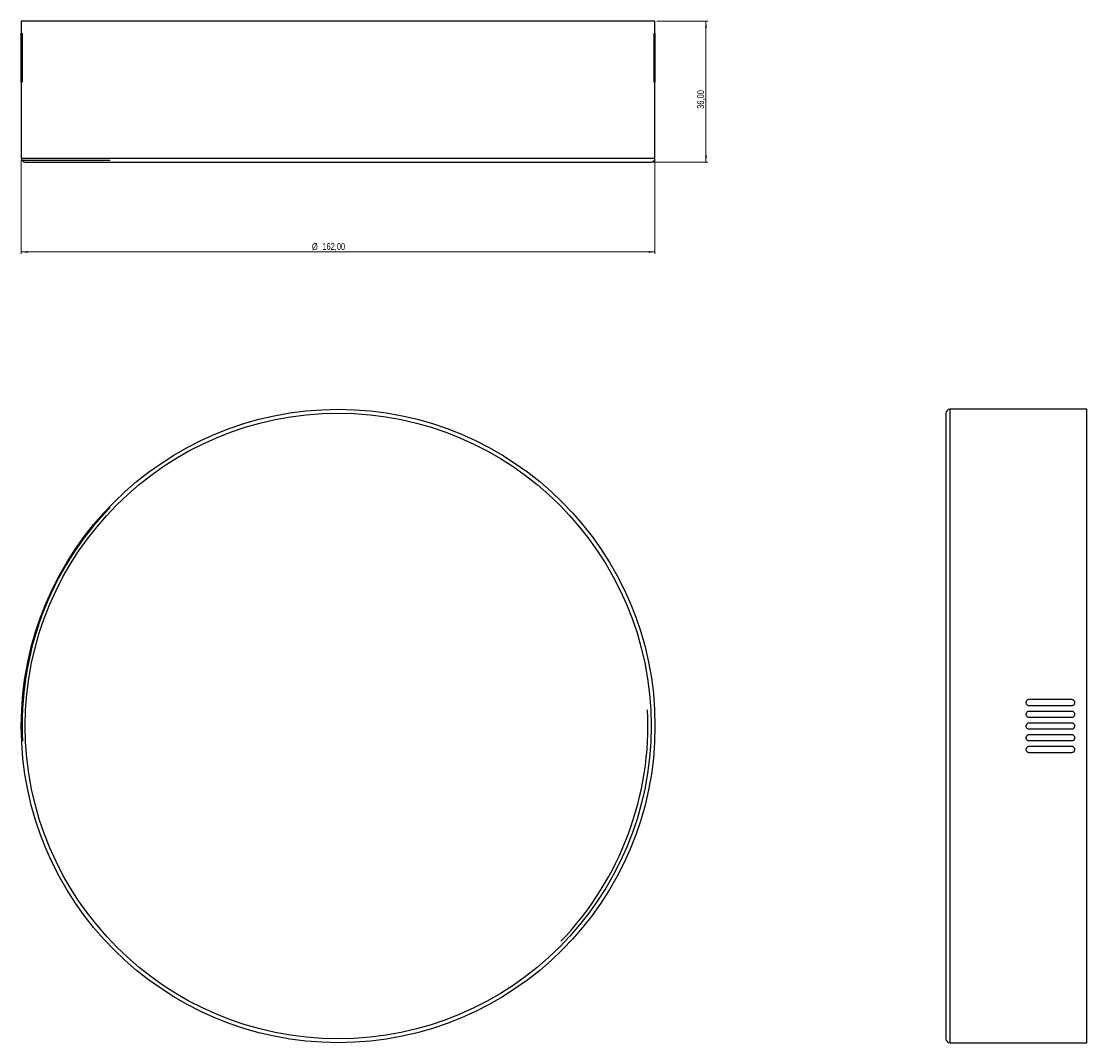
# Model space of a CAD drawing. Header units: millimetres. Extents: x 481 to 1026, y 285 to 808.
import ezdxf

# ---------------------------------------------------------------- set-up
doc = ezdxf.new("R2010")
doc.units = ezdxf.units.MM
doc.styles.add('SLDTEXTSTYLE0', font='TXT', dxfattribs={"width": 0.75})
doc.dimstyles.new('SLDDIMSTYLE0', dxfattribs={"dimtxt": 3.5, "dimasz": 3.302, "dimexe": 0, "dimexo": 0.0625, "dimgap": 0.875, "dimtad": 1, "dimlfac": 0.5, "dimrnd": 1e-09, "dimzin": 12, "dimdsep": 46, "dimtxsty": 'SLDTEXTSTYLE0', "dimsah": 1, "dimcen": 0.09, "dimadec": 0, "dimazin": 3, "dimtfac": 1, "dimtofl": 0, "dimtmove": 0, "dimatfit": 3, "dimfxl": 0, "dimfrac": 2, "dimtolj": 1, "dimtzin": 12, "dimarcsym": 0})

# ---------------------------------------------------------------- blocks, each defined once
blk = doc.blocks.new('_D')
at = {"color": 7, "linetype": 'Continuous', "lineweight": 0}
for p, q in [((481.3, 736.5), (481.3, 688.5)), ((805.3, 736.5), (805.3, 688.5)), ((481.3, 689.5), (805.3, 689.5))]:
    blk.add_line(p, q, dxfattribs=at)
at = {"color": 7, "linetype": 'Continuous', "lineweight": 18}
for points in [[(481.3, 689.5), (484.6, 689), (484.6, 690.01)], [(805.3, 689.5), (802, 690.01), (802, 689)]]:
    blk.add_solid(points, dxfattribs=at)
at = {"color": 7, "linetype": 'Continuous', "lineweight": 18, "char_height": 3.5, "attachment_point": 1, "style": 'SLDTEXTSTYLE0'}
for s, insert in [('%%c', (629.91, 694.02)), ('162,00', (635.19, 694.07))]:
    blk.add_mtext(s, dxfattribs=dict(at, insert=insert))
blk = doc.blocks.new('_D_1')
at = {"color": 7, "linetype": 'Continuous', "lineweight": 0}
for p, q in [((806.3, 807.5), (832.37, 807.5)), ((831.37, 735.5), (831.37, 807.5)), ((804.3, 735.5), (832.37, 735.5))]:
    blk.add_line(p, q, dxfattribs=at)
at = {"color": 7, "linetype": 'Continuous', "lineweight": 18}
for points in [[(831.37, 807.5), (830.86, 804.2), (831.88, 804.2)], [(831.37, 735.5), (831.88, 738.81), (830.86, 738.81)]]:
    blk.add_solid(points, dxfattribs=at)
at = {"color": 7, "linetype": 'Continuous', "lineweight": 18, "insert": (826.86, 762.74), "char_height": 3.5, "attachment_point": 1, "rotation": 90, "style": 'SLDTEXTSTYLE0'}
blk.add_mtext('36,00', dxfattribs=at)

msp = doc.modelspace()

# ---------------------------------------------------------------- linework, layer by layer
at = {"color": 7, "linetype": 'Continuous', "lineweight": 25}
for p, q in [((481.298, 807.504), (481.298, 801.432)), ((805.298, 807.504), (481.298, 807.504)), ((805.298, 801.432), (805.298, 807.504)), ((481.305, 777.952), (481.305, 799.952)), ((481.361, 799.952), (481.361, 777.952)), ((481.472, 799.952), (481.361, 799.952)), ((481.472, 777.952), (481.472, 799.952)), ((481.639, 799.952), (481.639, 777.952)), ((481.862, 799.952), (481.639, 799.952)), ((481.862, 777.952), (481.862, 799.952)), ((804.735, 799.952), (804.735, 777.952)), ((804.958, 799.952), (804.735, 799.952)), ((804.958, 777.952), (804.958, 799.952)), ((805.124, 799.952), (805.124, 777.952)), ((805.236, 799.952), (805.124, 799.952)), ((805.236, 777.952), (805.236, 799.952)), ((805.291, 799.952), (805.291, 777.952)), ((481.298, 776.471), (481.298, 737.504)), ((481.472, 777.952), (481.361, 777.952)), ((481.862, 777.952), (481.639, 777.952)), ((804.958, 777.952), (804.735, 777.952)), ((805.236, 777.952), (805.124, 777.952)), ((805.298, 737.504), (805.298, 776.471)), ((481.298, 737.504), (805.298, 737.504)), ((481.719, 736.279), (481.719, 736.237)), ((526.671, 736.237), (481.719, 736.237)), ((483.298, 735.504), (803.298, 735.504)), ((954.022, 607.039), (954.022, 287.039)), ((1026.022, 609.039), (956.022, 609.039)), ((956.022, 609.039), (956.022, 285.039)), ((1026.022, 285.039), (1026.022, 609.039)), ((1018.469, 460.539), (996.469, 460.539)), ((996.469, 457.539), (1018.469, 457.539)), ((1018.469, 454.539), (996.469, 454.539)), ((996.469, 451.539), (1018.469, 451.539)), ((1018.469, 448.539), (996.469, 448.539)), ((996.469, 445.539), (1018.469, 445.539)), ((1018.469, 442.539), (996.469, 442.539)), ((996.469, 439.539), (1018.469, 439.539)), ((1018.469, 436.539), (996.469, 436.539)), ((996.469, 433.539), (1018.469, 433.539)), ((956.022, 285.039), (1026.022, 285.039))]:
    msp.add_line(p, q, dxfattribs=at)
for radius in [162, 160]:
    msp.add_circle((643.298, 447.039), radius, dxfattribs=at)
for centre, radius, start, end in [((483.298, 737.504), 2, 180, 217.8409), ((483.298, 737.504), 2, 219.30617, 270), ((803.298, 737.504), 2, 270, 0), ((956.022, 607.039), 2, 90, 180), ((641.719, 447.63), 160, 135.97585, 183.0185), ((641.719, 447.63), 160, 316.21568, 2.77866), ((956.022, 287.039), 2, 180, 270)]:
    msp.add_arc(centre, radius, start, end, dxfattribs=at)
for points, knots in [([(481.305, 799.952), (481.305, 800.12), (481.305, 800.457), (481.302, 800.908), (481.3, 801.244), (481.298, 801.434), (481.298, 801.433), (481.298, 801.432)], [0, 0, 0, 0, 0.2148314, 0.4296625, 0.6444994, 0.8593401, 1, 1, 1, 1]), ([(481.472, 799.952), (481.471, 800.12), (481.47, 800.457), (481.458, 800.906), (481.441, 801.247), (481.422, 801.443), (481.403, 801.47), (481.386, 801.326), (481.373, 801.027), (481.364, 800.607), (481.361, 800.225), (481.361, 800.004), (481.361, 799.952)], [0, 0, 0, 0, 0.107254, 0.2145059, 0.3218156, 0.4292285, 0.5367085, 0.6441908, 0.7516268, 0.8590027, 0.9663306, 1, 1, 1, 1]), ([(481.862, 799.952), (481.86, 800.12), (481.857, 800.456), (481.836, 800.904), (481.806, 801.246), (481.769, 801.442), (481.73, 801.471), (481.695, 801.327), (481.666, 801.028), (481.647, 800.607), (481.639, 800.225), (481.639, 800.004), (481.639, 799.952)], [0, 0, 0, 0, 0.1069551, 0.213904, 0.3210311, 0.4285031, 0.5362444, 0.6440596, 0.75175, 0.8592032, 0.9664153, 1, 1, 1, 1]), ([(804.958, 799.952), (804.956, 800.12), (804.954, 800.457), (804.937, 800.905), (804.912, 801.246), (804.878, 801.442), (804.84, 801.471), (804.802, 801.327), (804.769, 801.027), (804.745, 800.606), (804.735, 800.224), (804.735, 800.004), (804.735, 799.952)], [0, 0, 0, 0, 0.1070499, 0.2140967, 0.321236, 0.428594, 0.5362017, 0.6439896, 0.7517855, 0.8593776, 0.9666311, 1, 1, 1, 1]), ([(805.187, 801.433), (805.185, 801.438), (805.177, 801.458), (805.161, 801.319), (805.143, 801.029), (805.13, 800.606), (805.125, 800.225), (805.125, 800.004), (805.124, 799.952)], [0, 0, 0, 0, 0.0734347, 0.2883591, 0.5033223, 0.7181981, 0.9328811, 1, 1, 1, 1]), ([(805.236, 799.952), (805.235, 800.12), (805.234, 800.458), (805.227, 800.904), (805.215, 801.255), (805.204, 801.362), (805.199, 801.415)], [0, 0, 0, 0, 0.2499603, 0.4999194, 0.7499127, 1, 1, 1, 1]), ([(805.298, 801.432), (805.298, 801.438), (805.298, 801.458), (805.297, 801.319), (805.295, 801.029), (805.292, 800.606), (805.291, 800.225), (805.291, 800.004), (805.291, 799.952)], [0, 0, 0, 0, 0.0741105, 0.288753, 0.5033989, 0.7180528, 0.9327068, 1, 1, 1, 1]), ([(481.298, 776.471), (481.298, 776.466), (481.298, 776.445), (481.299, 776.585), (481.302, 776.875), (481.304, 777.297), (481.305, 777.679), (481.305, 777.899), (481.305, 777.952)], [0, 0, 0, 0, 0.0741105, 0.288753, 0.5033989, 0.7180528, 0.9327068, 1, 1, 1, 1]), ([(481.361, 777.952), (481.361, 777.783), (481.362, 777.445), (481.369, 776.999), (481.381, 776.648), (481.392, 776.542), (481.397, 776.488)], [0, 0, 0, 0, 0.2499603, 0.4999194, 0.7499127, 1, 1, 1, 1]), ([(481.41, 776.471), (481.412, 776.466), (481.42, 776.445), (481.435, 776.584), (481.453, 776.875), (481.466, 777.297), (481.471, 777.679), (481.472, 777.899), (481.472, 777.952)], [0, 0, 0, 0, 0.07343474, 0.28835911, 0.50332231, 0.71819805, 0.93288112, 1, 1, 1, 1]), ([(481.639, 777.952), (481.64, 777.783), (481.642, 777.446), (481.659, 776.998), (481.685, 776.657), (481.718, 776.461), (481.756, 776.433), (481.794, 776.576), (481.827, 776.876), (481.852, 777.297), (481.861, 777.679), (481.861, 777.899), (481.862, 777.952)], [0, 0, 0, 0, 0.1070499, 0.2140967, 0.321236, 0.428594, 0.5362017, 0.6439896, 0.7517855, 0.8593776, 0.9666311, 1, 1, 1, 1]), ([(804.735, 777.952), (804.736, 777.783), (804.739, 777.447), (804.76, 776.999), (804.791, 776.658), (804.828, 776.461), (804.866, 776.433), (804.902, 776.576), (804.93, 776.876), (804.95, 777.296), (804.957, 777.679), (804.957, 777.899), (804.958, 777.952)], [0, 0, 0, 0, 0.1069551, 0.213904, 0.3210311, 0.4285031, 0.5362444, 0.6440596, 0.75175, 0.8592032, 0.9664153, 1, 1, 1, 1]), ([(805.124, 777.952), (805.125, 777.783), (805.127, 777.446), (805.139, 776.997), (805.155, 776.656), (805.174, 776.46), (805.194, 776.433), (805.211, 776.577), (805.224, 776.876), (805.232, 777.296), (805.235, 777.678), (805.236, 777.899), (805.236, 777.952)], [0, 0, 0, 0, 0.107254, 0.2145059, 0.3218156, 0.4292285, 0.5367085, 0.6441908, 0.7516268, 0.8590027, 0.9663306, 1, 1, 1, 1]), ([(805.291, 777.952), (805.291, 777.783), (805.292, 777.446), (805.294, 776.996), (805.296, 776.66), (805.298, 776.469), (805.298, 776.47), (805.298, 776.471)], [0, 0, 0, 0, 0.2148314, 0.4296625, 0.6444994, 0.8593401, 1, 1, 1, 1]), ([(996.469, 460.539), (996.301, 460.523), (995.965, 460.49), (995.517, 460.233), (995.175, 459.853), (994.979, 459.379), (994.95, 458.866), (995.094, 458.372), (995.393, 457.953), (995.814, 457.659), (996.196, 457.548), (996.417, 457.541), (996.469, 457.539)], [0, 0, 0, 0, 0.1069551, 0.213904, 0.3210311, 0.4285031, 0.5362444, 0.6440596, 0.75175, 0.8592032, 0.9664153, 1, 1, 1, 1]), ([(1018.469, 457.539), (1018.638, 457.556), (1018.974, 457.589), (1019.423, 457.847), (1019.764, 458.226), (1019.96, 458.701), (1019.988, 459.214), (1019.845, 459.707), (1019.545, 460.126), (1019.124, 460.42), (1018.742, 460.531), (1018.522, 460.538), (1018.469, 460.539)], [0, 0, 0, 0, 0.1070499, 0.2140967, 0.321236, 0.428594, 0.5362017, 0.6439896, 0.7517855, 0.8593776, 0.9666311, 1, 1, 1, 1]), ([(996.469, 454.539), (996.301, 454.523), (995.964, 454.49), (995.515, 454.231), (995.174, 453.851), (994.978, 453.376), (994.951, 452.863), (995.095, 452.37), (995.394, 451.953), (995.814, 451.659), (996.196, 451.548), (996.417, 451.541), (996.469, 451.539)], [0, 0, 0, 0, 0.107254, 0.2145059, 0.3218156, 0.4292285, 0.5367085, 0.6441908, 0.7516268, 0.8590027, 0.9663306, 1, 1, 1, 1]), ([(1018.469, 451.539), (1018.638, 451.556), (1018.975, 451.589), (1019.424, 451.847), (1019.765, 452.228), (1019.961, 452.703), (1019.988, 453.216), (1019.844, 453.709), (1019.544, 454.126), (1019.124, 454.42), (1018.742, 454.53), (1018.522, 454.538), (1018.469, 454.539)], [0, 0, 0, 0, 0.1073014, 0.2146023, 0.3219178, 0.4292737, 0.5366873, 0.6441564, 0.751645, 0.8590899, 0.9664384, 1, 1, 1, 1]), ([(996.469, 448.539), (996.301, 448.523), (995.963, 448.49), (995.514, 448.231), (995.173, 447.85), (994.978, 447.375), (994.951, 446.862), (995.095, 446.37), (995.394, 445.952), (995.814, 445.659), (996.196, 445.548), (996.417, 445.541), (996.469, 445.539)], [0, 0, 0, 0, 0.10736931, 0.21473851, 0.3221106, 0.42948457, 0.5368554, 0.64422297, 0.75159224, 0.85896554, 0.96633888, 1, 1, 1, 1]), ([(1018.469, 445.539), (1018.638, 445.556), (1018.975, 445.589), (1019.424, 445.848), (1019.766, 446.228), (1019.961, 446.704), (1019.988, 447.216), (1019.844, 447.709), (1019.544, 448.126), (1019.124, 448.42), (1018.742, 448.53), (1018.522, 448.538), (1018.469, 448.539)], [0, 0, 0, 0, 0.1073693, 0.2147385, 0.3221106, 0.4294846, 0.5368554, 0.644223, 0.7515922, 0.8589655, 0.9663389, 1, 1, 1, 1]), ([(996.469, 442.539), (996.301, 442.523), (995.963, 442.49), (995.515, 442.231), (995.173, 441.851), (994.978, 441.375), (994.951, 440.863), (995.095, 440.37), (995.394, 439.952), (995.814, 439.659), (996.196, 439.548), (996.417, 439.541), (996.469, 439.539)], [0, 0, 0, 0, 0.1073014, 0.2146023, 0.3219178, 0.4292737, 0.5366873, 0.6441564, 0.751645, 0.8590899, 0.9664384, 1, 1, 1, 1]), ([(1018.469, 439.539), (1018.638, 439.556), (1018.975, 439.589), (1019.424, 439.847), (1019.765, 440.227), (1019.96, 440.703), (1019.988, 441.215), (1019.844, 441.708), (1019.545, 442.126), (1019.125, 442.42), (1018.742, 442.53), (1018.522, 442.538), (1018.469, 442.539)], [0, 0, 0, 0, 0.107254, 0.2145059, 0.3218156, 0.4292285, 0.5367085, 0.6441908, 0.7516268, 0.8590027, 0.9663306, 1, 1, 1, 1]), ([(996.469, 436.539), (996.301, 436.523), (995.964, 436.49), (995.516, 436.232), (995.174, 435.852), (994.979, 435.378), (994.95, 434.865), (995.094, 434.371), (995.394, 433.953), (995.815, 433.659), (996.197, 433.548), (996.417, 433.541), (996.469, 433.539)], [0, 0, 0, 0, 0.10704993, 0.2140967, 0.32123601, 0.42859398, 0.53620172, 0.64398963, 0.75178551, 0.85937758, 0.96663107, 1, 1, 1, 1]), ([(1018.469, 433.539), (1018.638, 433.556), (1018.974, 433.589), (1019.422, 433.846), (1019.763, 434.225), (1019.96, 434.7), (1019.988, 435.213), (1019.845, 435.707), (1019.545, 436.126), (1019.125, 436.42), (1018.742, 436.53), (1018.522, 436.538), (1018.469, 436.539)], [0, 0, 0, 0, 0.1069551, 0.213904, 0.3210311, 0.4285031, 0.5362444, 0.6440596, 0.75175, 0.8592032, 0.9664153, 1, 1, 1, 1])]:
    msp.add_open_spline(points, degree=3, knots=knots, dxfattribs=at)

# ---------------------------------------------------------------- dimensions: what is measured, and where the dimension line sits
at = {"color": 7, "linetype": 'Continuous', "lineweight": 18}
dim = msp.add_linear_dim(base=(831.372, 807.504), p1=(803.298, 735.504), p2=(805.298, 807.504), angle=90, dimstyle='SLDDIMSTYLE0', dxfattribs=at)
dim.commit()
dim.dimension.update_dxf_attribs({"geometry": '_D_1', "text_midpoint": (831.372, 768.555), "dimtype": 160})
dim = msp.add_linear_dim(base=(805.298, 689.504), p1=(481.298, 737.504), p2=(805.298, 737.504), text='%%c<>', dimstyle='SLDDIMSTYLE0', dxfattribs=at)
dim.commit()
dim.dimension.update_dxf_attribs({"geometry": '_D', "text_midpoint": (639.659, 689.504), "dimtype": 160})

doc.saveas('drawing.dxf')
